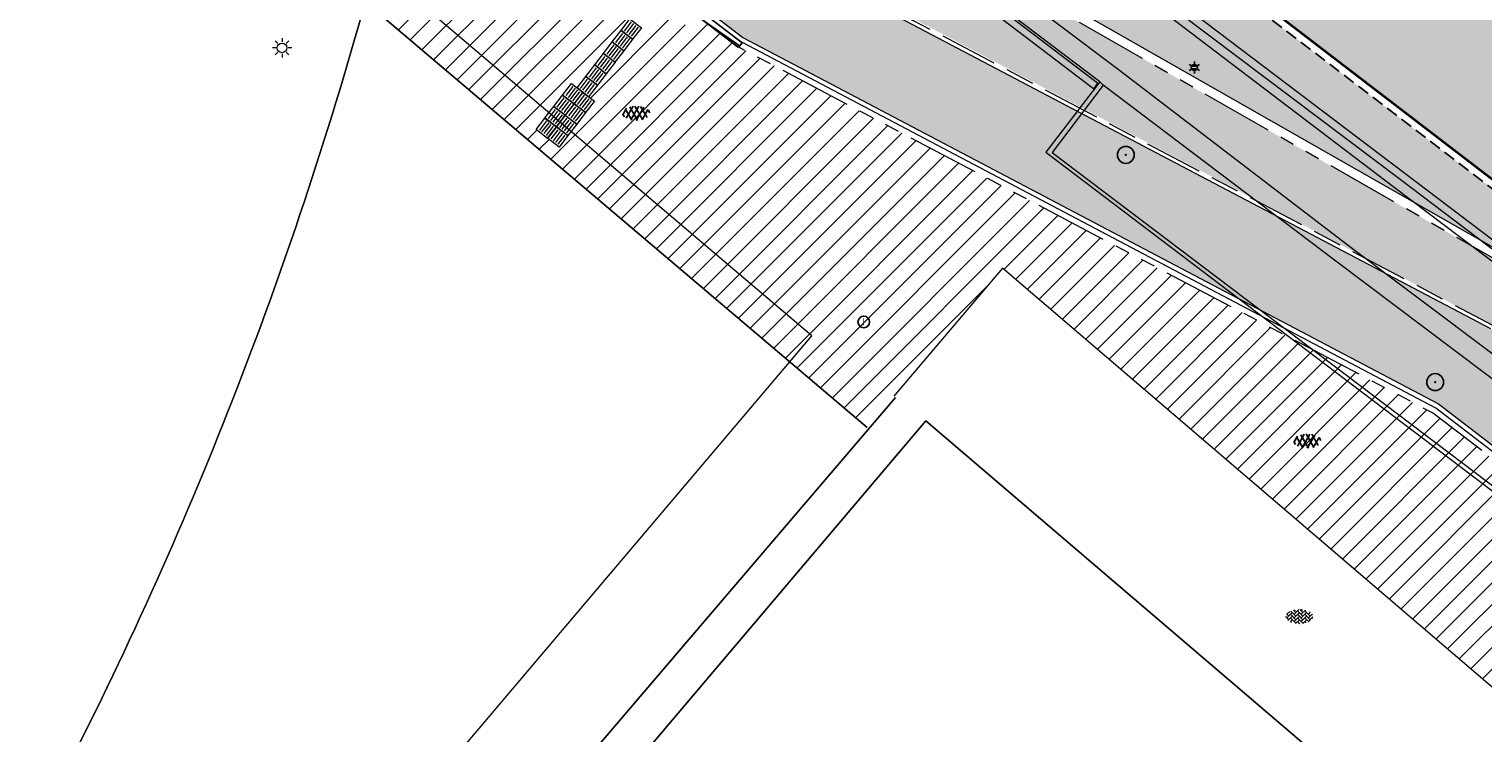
# Model space of a CAD drawing. Header units: metres. Extents: x 187916 to 189411, y 333285 to 334910.
# Tile 189 of 256: x 188869 to 188900, y 334066 to 334081. Entities that reach past the tile are written whole.
import ezdxf
from ezdxf.enums import TextEntityAlignment as Align

# ---------------------------------------------------------------- set-up
doc = ezdxf.new("R2010")
doc.units = ezdxf.units.M
for name, pattern in [('DASHED2', [0.375, 0.25, -0.125]), ('VH-OPSLUITBAND_100X200', [16, 8, -2, 4, -2]), ('VH-TROTTOIRBAND_180-200', [20, 10, -2, 2, -2, 2, -2])]:
    doc.linetypes.add(name, pattern=pattern)
for name, color, linetype, lineweight in [('B-ME-GR-BOOM-S', 253, 'Continuous', 25), ('B-ME-IE-MEUBILAIR_WEGMEUBILAIR_LICHTMAST-S', 253, 'Continuous', 25), ('B-ME-RI-HWA_GOOT_LIJNGOOT-G', 253, 'Continuous', 18), ('B-ME-RI-PUT_INSPECTIE-S', 253, 'Continuous', 25), ('B-ME-VH-KANTOPSLUITING_ACHTERKANTBAND-G', 253, 'Continuous', 18), ('B-ME-VH-VERHARDING_ASFALT-G', 253, 'Continuous', 18), ('B-ME-VH-VERHARDING_ASFALT-S', 253, 'Continuous', 25), ('B-ME-VH-VERHARDING_BETONSTRAATSTEEN-G', 253, 'Continuous', 18), ('B-ME-VH-VERHARDING_BETONSTRAATSTEEN-S', 253, 'Continuous', 25), ('B-ME-VH-VERHARDING_TEGEL-G', 253, 'Continuous', 18), ('B-WE-IE-MEUBILAIR-S', 253, 'Continuous', 15), ('B-WE-OG-BEBOUWING-GV', 253, 'Continuous', 15), ('B-WE-OG-TERREIN_BEGROEID-GV', 253, 'Continuous', 15), ('B-WE-VH-GESLOTENVERHARDING_ASFALT-GV', 253, 'Continuous', 15), ('B-WE-VH-OPENVERHARDING_SIERBESTRATING-GV', 253, 'Continuous', 15), ('N-WE-GR-HAAG-HG01-A', 96, 'Continuous', 35), ('N-WE-VH-GESLOTENVERHARDING_ASFALT_ZAAGSNEDE-G', 10, 'VH-ZAAGSNEDE-SO', 25), ('N-WE-VH-GOOT_TEGEL-G', 170, 'Continuous', 35), ('N-WE-VH-KANTOPSLUITING_OPSLUITBAND_80X200-G', 30, 'VH-OPSLUITBAND_100X200', 15), ('N-WE-VH-KANTOPSLUITING_RIJWIELPADBAND_4-12 200-G', 94, 'VH-TROTTOIRBAND_180-200', 15), ('N-WE-VH-KANTOPSLUITING_TROTTOIRBAND_180 200-G', 251, 'VH-TROTTOIRBAND_180-200', 15), ('N-WE-VH-KANTOPSLUITING_VERLOOPBAND-S', 251, 'Continuous', 25), ('N-WE-VH-KANTOPSLUITING_VERLOOPBAND_TBV TEKENING-G', 10, 'Continuous', 25), ('N-WE-VH-KANTOPSLUITING_VOORKANTBAND-G', 7, 'Continuous', 15), ('N-WE-VH-KANTVERHARDING_STREKLAAG_BSS-G', 60, 'Continuous', 18), ('N-WE-VH-VERHARDING_ASFALT_HUB DASSENPLEIN-A', 253, 'Continuous', 18), ('N-WE-VH-VERHARDING_ASFALT_RIJWEG-A', 251, 'Continuous', 18), ('N-WE-VH-VERHARDING_BETONSTRAATSTEEN-ROOD-A', 11, 'Continuous', 18), ('N-WE-VH-VERHARDING_STRAATBAKSTEEN_KF-A', 25, 'Continuous', 9), ('N-WE-VH-VERKEERSTEGEL-S', 7, 'Continuous', 0)]:
    doc.layers.add(name, color=color, linetype=linetype, lineweight=lineweight)
doc.layers.add('N-WE-VH-MATERIAALSCHEIDING-G', color=7, linetype='DASHED2')
doc.styles.add('NLCS-ISO', font='NLCS-ISO.ttf')
doc.linetypes.add('VH-ZAAGSNEDE-SO', pattern='A,1e-05,-2.54,[181,NLCS.SHX,S=2.54,R=0,X=-2.54,Y=0],-5.08,[181,NLCS.SHX,S=2.54,R=180,X=2.54,Y=0],-2.54', length=10.16001)

# ---------------------------------------------------------------- blocks, each defined once
blk = doc.blocks.new('SIE-MEUBILAIR_PAAL_LICHTMAST-SO')
for points in [[(-0.62, 0), (-1, 0)], [(-0.71, 0.71), (-0.44, 0.44)], [(0, 1), (0, 0.62)], [(0.44, 0.44), (0.71, 0.71)], [(1, 0), (0.62, 0)], [(-0.71, -0.71), (-0.44, -0.44)], [(0, -0.62), (0, -1)], [(0.44, -0.44), (0.71, -0.71)]]:
    blk.add_lwpolyline(points)
blk.add_circle((0, 0), 0.5)
blk = doc.blocks.new('SVH-ASFALT-SO')
at = {"ltscale": 0.1}
for p, q in [((-2.72, 1.26), (-3.45, 2.54)), ((-3.36, 2.17), (-1.83, 4.83)), ((0.36, -0.07), (-2.31, 4.55)), ((-1.91, 0.69), (0.95, 5.64)), ((2.75, -0.22), (-0.47, 5.37)), ((0, 0), (3.27, 5.66)), ((4.87, 0.12), (1.65, 5.7)), ((2.18, -0.23), (5.32, 5.22)), ((6.7, 0.95), (4.04, 5.55)), ((4.66, 0.07), (7.07, 4.25)), ((7.83, 2.99), (7.15, 4.18))]:
    blk.add_line(p, q, dxfattribs=at)
at = {"style": 'NLCS-ISO'}
blk.add_attdef('KLEUR', text='', height=1.8, dxfattribs=at).set_placement((9.49, 2.74), align=Align.MIDDLE_LEFT)
at = {"style": 'NLCS-ISO', "flags": 1}
blk.add_attdef('FUNCTIE', text='', height=1.8, dxfattribs=at).set_placement((0.12, -3.58), align=Align.MIDDLE_CENTER)
blk = doc.blocks.new('SRI-PUT_INSPECTIE-SO')
blk.add_circle((0, 0), 2)
at = {"style": 'NLCS-ISO'}
blk.add_text('I', height=2.5, dxfattribs=at).set_placement((0, -0.01), align=Align.MIDDLE_CENTER)
blk = doc.blocks.new('SGR-BOOM_01')
at = {"ltscale": 0.1}
h = blk.add_hatch(color=256, dxfattribs=at)
edge = h.paths.add_edge_path()
edge.add_arc((0, 0), 0.15, 0, 360)
for radius in [2.5, 0.045]:
    blk.add_circle((0, 0), radius)
blk.add_circle((0, 0), 0.15, dxfattribs=at)
blk = doc.blocks.new('SVH-BSS_KEIFORMAAT_KEPER-SO')
at = {"ltscale": 0.1}
for p, q in [((-5.34, 0.88), (-4.45, 0)), ((-5.2, 0.74), (-4.03, 1.91)), ((-5.2, -0.74), (-2.97, 1.48)), ((-4.81, -1.84), (-2.97, 0)), ((-4.56, 1.6), (-4.45, 1.48)), ((-3.71, 0.74), (-1.48, -1.48)), ((-3.6, 2.11), (-1.48, 0)), ((-2.48, 2.48), (-1.48, 1.48)), ((-2.23, 0.74), (-0.21, 2.76)), ((-2.23, 2.23), (-1.85, 2.61)), ((-2.23, -0.74), (0, 1.48)), ((-2.23, -2.23), (0, 0)), ((-0.74, 2.23), (1.48, 0)), ((-0.74, 0.74), (1.48, -1.48)), ((0.22, 2.75), (1.48, 1.48)), ((0.74, 2.23), (1.2, 2.68)), ((0.74, 0.74), (2.45, 2.45)), ((0.74, -0.74), (2.97, 1.48)), ((0.74, -2.23), (2.97, 0)), ((2.23, 2.23), (4.45, 0)), ((2.23, 0.74), (4.45, -1.48)), ((3.71, 0.74), (4.5, 1.53)), ((3.71, -0.74), (5.25, 0.79)), ((4.22, 1.72), (4.45, 1.48)), ((5.2, 0.74), (5.39, 0.55)), ((-5.73, -0.2), (-4.45, -1.48)), ((-3.89, -2.41), (-2.97, -1.48)), ((-3.71, -0.74), (-1.48, -2.97)), ((-3.71, -2.23), (-3.27, -2.67)), ((-1.59, -3.08), (0, -1.48)), ((-0.74, -0.74), (1.48, -2.97)), ((-0.74, -2.23), (0.21, -3.18)), ((-0.22, -3.19), (0, -2.97)), ((1.36, -3.09), (2.97, -1.48)), ((2.23, -0.74), (3.84, -2.36)), ((2.23, -2.23), (2.78, -2.78)), ((3.71, -2.23), (5.57, -0.37)), ((5.2, -0.74), (5.41, -0.95))]:
    blk.add_line(p, q, dxfattribs=at)
at = {"style": 'NLCS-ISO'}
blk.add_attdef('FORMAAT', text='', height=1.8, dxfattribs=at).set_placement((-5.83, -0.22), align=Align.MIDDLE_RIGHT)
blk.add_attdef('KLEUR', text='', height=1.8, dxfattribs=at).set_placement((5.82, -0.22), align=Align.MIDDLE_LEFT)
at = {"style": 'NLCS-ISO', "flags": 1}
blk.add_attdef('FUNCTIE', text='', height=1.8, dxfattribs=at).set_placement((0.12, -3.58), align=Align.MIDDLE_CENTER)
blk = doc.blocks.new('B-SIE-WEG_LICHTMAST-SO')
at = {"ltscale": 0.1}
for p, q in [((-1.1, 0.63), (-2.19, 1.27)), ((0, 1.27), (0, 2.53)), ((1.1, 0.63), (2.19, 1.27)), ((-1.1, -0.63), (-2.19, -1.27)), ((0, -1.27), (0, -2.53)), ((1.1, -0.63), (2.19, -1.27))]:
    blk.add_line(p, q, dxfattribs=at)
at = {"flags": 128}
for points in [[(-1.16, 0.5), (1.16, 0.5)], [(-1.16, -0.5), (1.16, -0.5)]]:
    blk.add_lwpolyline(points, dxfattribs=at)
at = {"ltscale": 0.1}
blk.add_circle((0, 0), 1.27, dxfattribs=at)
at = {"style": 'NLCS-ISO'}
blk.add_attdef('TYPE', text='', height=1.8, dxfattribs=at).set_placement((0, 2.53), align=Align.BOTTOM_CENTER)
blk = doc.blocks.new('DTM')
at = {"layer": 'B-ME-RI-HWA_GOOT_LIJNGOOT-G', "ltscale": 0.2, "flags": 128}
for points in [[(188891.52, 334079.931), (188891.431, 334079.815), (188884.494, 334085.092), (188879.002, 334089.231), (188879.093, 334089.343)], [(188891.52, 334079.931), (188884.562, 334085.228), (188879.093, 334089.343)]]:
    blk.add_lwpolyline(points, dxfattribs=at)
at = {"layer": 'B-ME-VH-KANTOPSLUITING_ACHTERKANTBAND-G', "ltscale": 0.2, "flags": 128}
for points in [[(188914.805, 334064.825), (188904.996, 334072.239), (188897.669, 334077.768), (188892.62, 334081.603), (188885.562, 334086.928), (188881.14, 334090.251), (188879.749, 334090.947), (188878.368, 334091.352), (188874.175, 334092.038), (188873.572, 334092.514), (188873.434, 334092.341), (188865.98, 334097.927), (188858.158, 334103.582), (188858.296, 334103.764), (188853.587, 334107.109), (188850.155, 334110.914)], [(188918.316, 334057.565), (188919.666, 334059.133), (188913.822, 334063.534), (188904.113, 334070.871), (188903.922, 334070.629), (188896.46, 334076.244), (188891.631, 334079.89), (188891.562, 334079.958), (188884.578, 334085.248), (188879.139, 334089.363), (188878.723, 334089.67), (188872.277, 334090.693), (188864.642, 334096.401), (188856.929, 334102.019), (188852.117, 334105.454), (188848.483, 334109.488), (188845.137, 334113.155), (188843.985, 334114.441), (188835.182, 334120.428), (188828.538, 334124.894), (188822.639, 334128.89), (188815.873, 334133.5), (188812.845, 334135.538), (188812.033, 334136.069)], [(188891.631, 334079.89), (188890.578, 334078.495), (188902.528, 334069.462), (188902.834, 334069.233), (188910.332, 334063.598)]]:
    blk.add_lwpolyline(points, dxfattribs=at)
at = {"layer": 'B-ME-VH-VERHARDING_ASFALT-G', "ltscale": 0.2, "flags": 128}
for points in [[(188942.601, 334044.297), (188936.555, 334048.848), (188927.959, 334055.342), (188923.258, 334058.915), (188915.014, 334065.116), (188905.213, 334072.515), (188897.889, 334078.056), (188892.794, 334081.921), (188885.73, 334087.239), (188881.367, 334090.536), (188879.163, 334092.169), (188876.009, 334094.59), (188868.434, 334100.233), (188860.011, 334106.347), (188855.375, 334109.666), (188851.472, 334112.412), (188844.859, 334116.98), (188836.964, 334122.334), (188828.143, 334128.32), (188824.1, 334131.065), (188817.144, 334135.785), (188814.144, 334137.84)], [(188891.562, 334079.958), (188890.446, 334078.497), (188902.467, 334069.385), (188900.326, 334066.881), (188889.549, 334076.099), (188887.297, 334073.448)]]:
    blk.add_lwpolyline(points, dxfattribs=at)
at = {"layer": 'B-ME-VH-VERHARDING_BETONSTRAATSTEEN-G', "ltscale": 0.2, "flags": 128}
blk.add_lwpolyline([(188942.486, 334044.174), (188936.454, 334048.726), (188927.836, 334055.233), (188923.139, 334058.782), (188914.903, 334065.009), (188905.118, 334072.392), (188897.794, 334077.933), (188892.701, 334081.776), (188885.636, 334087.114), (188881.249, 334090.415), (188879.813, 334091.127), (188878.391, 334091.551), (188874.26, 334092.26), (188873.696, 334092.66), (188866.275, 334098.246), (188858.423, 334103.93), (188853.72, 334107.232), (188850.331, 334111.037)], dxfattribs=at)
at = {"layer": 'B-ME-VH-VERHARDING_TEGEL-G', "ltscale": 0.2, "flags": 128}
blk.add_lwpolyline([(188918.323, 334057.407), (188919.826, 334059.178), (188913.891, 334063.617), (188904.165, 334070.972), (188896.717, 334076.562), (188891.944, 334080.213), (188884.687, 334085.669), (188879.403, 334089.677), (188878.899, 334090.05), (188872.456, 334091.078), (188864.919, 334096.692), (188857.177, 334102.326), (188852.374, 334105.751), (188848.82, 334109.708), (188845.446, 334113.433), (188844.263, 334114.764), (188835.611, 334120.605), (188828.728, 334125.242), (188822.803, 334129.231), (188816.098, 334133.815), (188813.093, 334135.866), (188812.221, 334136.43)], dxfattribs=at)
at = {"layer": 'B-WE-OG-BEBOUWING-GV', "ltscale": 0.2, "flags": 128}
for points in [[(188779.474, 334052.218), (188776.92, 334049.111), (188787.829, 334045.886), (188794.414, 334053.759), (188814.475, 334036.748), (188814.571, 334036.667), (188837.127, 334017.54), (188885.595, 334074.697), (188839.494, 334113.789), (188809.661, 334133.58), (188792.53, 334113.378), (188775.397, 334069.885), (188782.78, 334063.625), (188779.991, 334060.335), (188783.617, 334057.261)], [(188896.989, 334065.223), (188887.96, 334072.934), (188873.777, 334056.211), (188873.107, 334056.779), (188865.628, 334047.991), (188866.22, 334047.489), (188852.706, 334031.635), (188861.767, 334023.961), (188875.327, 334039.839), (188875.949, 334039.336), (188883.403, 334048.031), (188882.782, 334048.563)]]:
    blk.add_lwpolyline(points, close=True, dxfattribs=at)
at = {"layer": 'B-WE-OG-TERREIN_BEGROEID-GV', "ltscale": 0.2, "flags": 128}
for points in [[(188873.589, 334073.382, 0.025398), (188876.336, 334081.614)], [(188870.017, 334065.473, 0.02553), (188873.589, 334073.382)]]:
    blk.add_lwpolyline(points, format="xyb", dxfattribs=at)
at = {"layer": 'B-WE-VH-GESLOTENVERHARDING_ASFALT-GV', "ltscale": 0.2, "flags": 128}
for points in [[(188876.336, 334081.614, -0.025398), (188873.589, 334073.382)], [(188873.589, 334073.382, -0.02553), (188870.017, 334065.473)]]:
    blk.add_lwpolyline(points, format="xyb", dxfattribs=at)
blk.add_lwpolyline([(188808.903, 334039.294), (188813.971, 334037.176), (188814.733, 334036.857), (188816.166, 334036.173), (188842.996, 334024.461), (188855.622, 334018.949), (188856.37, 334018.46), (188856.937, 334017.77), (188857.02, 334017.591), (188857.102, 334017.411), (188857.184, 334017.231), (188857.265, 334017.051), (188857.346, 334016.87), (188857.426, 334016.69), (188857.506, 334016.509), (188857.585, 334016.328), (188858.817, 334017.684), (188862.503, 334021.908), (188861.055, 334023.143), (188851.406, 334031.369), (188851.57, 334031.55), (188865.628, 334047.991), (188873.107, 334056.779), (188887.329, 334073.42)], dxfattribs=at)
at = {"layer": 'B-WE-VH-OPENVERHARDING_SIERBESTRATING-GV', "ltscale": 0.2, "flags": 128}
blk.add_lwpolyline([(188887.329, 334073.42), (188873.107, 334056.779), (188873.777, 334056.211), (188887.96, 334072.934), (188896.989, 334065.223), (188898.407, 334063.981), (188900.198, 334066.079), (188900.541, 334066.471), (188900.598, 334066.534), (188900.27, 334066.816)], dxfattribs=at)
at = {"layer": 'B-ME-GR-BOOM-S', "xscale": 0.07, "yscale": 0.07, "zscale": 0.07}
for p in [(188892.103, 334078.443), (188898.518, 334073.737)]:
    blk.add_blockref('SGR-BOOM_01', p, dxfattribs=at)
at = {"layer": 'B-ME-IE-MEUBILAIR_WEGMEUBILAIR_LICHTMAST-S', "xscale": 0.05, "yscale": 0.05, "zscale": 0.05}
blk.add_blockref('B-SIE-WEG_LICHTMAST-SO', (188893.525, 334080.254), dxfattribs=at)
at = {"layer": 'B-ME-RI-PUT_INSPECTIE-S', "xscale": 0.06, "yscale": 0.06, "zscale": 0.06250000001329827}
blk.add_blockref('SRI-PUT_INSPECTIE-SO', (188886.671, 334074.983), dxfattribs=at)
at = {"layer": 'B-ME-VH-VERHARDING_ASFALT-S', "xscale": 0.05, "yscale": 0.05, "zscale": 0.05}
for p in [(188881.843, 334079.168), (188895.757, 334072.378)]:
    blk.add_blockref('SVH-ASFALT-SO', p, dxfattribs=at)
at = {"layer": 'B-ME-VH-VERHARDING_BETONSTRAATSTEEN-S', "xscale": 0.05, "yscale": 0.05, "zscale": 0.05}
blk.add_blockref('SVH-BSS_KEIFORMAAT_KEPER-SO', (188895.703, 334068.889), dxfattribs=at)
at = {"layer": 'B-WE-IE-MEUBILAIR-S', "xscale": 0.2, "yscale": 0.2, "zscale": 0.2}
blk.add_blockref('SIE-MEUBILAIR_PAAL_LICHTMAST-SO', (188874.611, 334080.661), dxfattribs=at)
blk = doc.blocks.new('SVH-VERKEERSTEGEL_300X300_GELEIDETEGEL')
blk.add_lwpolyline([(-0.15, 0), (0.15, 0), (0.15, -0.3), (-0.15, -0.3)], close=True)
at = {"lineweight": 0, "flags": 128}
for points in [[(0.12, -0.06), (-0.12, -0.06)], [(0.12, -0.12), (-0.12, -0.12)], [(0.12, -0.18), (-0.12, -0.18)], [(0.12, -0.24), (-0.12, -0.24)]]:
    blk.add_lwpolyline(points, dxfattribs=at)
blk = doc.blocks.new('SVH-RIJWIELPAD EINDVERLOOPBAND_40 120X250_MAAIVELD_RECHTS_L1000_HD-MM')
blk.add_line((0, 40), (100, 40))
blk.add_lwpolyline([(0, 0), (1000, 0), (1000, 120), (0, 120)], close=True)
at = {"flags": 128}
blk.add_lwpolyline([(100, 40), (900, 0)], dxfattribs=at)
blk = doc.blocks.new('ontwerp Wilhelmina- & Engelenkampstraat')
at = {"layer": 'N-WE-GR-HAAG-HG01-A', "transparency": 33554610}
h = blk.add_hatch(color=256, dxfattribs=at)
h.dxf.hatch_style = 1
h.paths.add_polyline_path([(188905.709, 334072.887), (188887.349, 334083.347), (188886.427, 334083.652), (188885.49, 334082.429), (188886.312, 334081.998), (188887.197, 334081.532), (188899.713, 334074.911), (188939.943, 334044.092), (188941.001, 334045.474), (188940.906, 334045.547, 0.414214), (188940.85, 334045.967), (188939.738, 334046.819)])
at = {"layer": 'N-WE-VH-VERHARDING_ASFALT_HUB DASSENPLEIN-A', "transparency": 33554610}
h = blk.add_hatch(dxfattribs=at)
h.set_pattern_fill('ANSI31', color=256, scale=0.1)
h.paths.add_polyline_path([(188847.124, 334105.704), (188848.877, 334105.957), (188849.581, 334106.528), (188849.927, 334106.518), (188850.366, 334106.177), (188850.38, 334105.716), (188848.921, 334104.065), (188848.388, 334104.038), (188847.032, 334105.329)], flags=16)
h.paths.add_polyline_path([(188810.959, 334133.322), (188811.585, 334134.346), (188811.841, 334134.19), (188811.215, 334133.165)], flags=16)
h.paths.add_polyline_path([(188804.152, 334133.788), (188803.141, 334134.434), (188803.302, 334134.687), (188804.314, 334134.041)], flags=16)
h.paths.add_polyline_path([(188880.609, 334079.922), (188880.728, 334079.831), (188882.005, 334081.498), (188882.243, 334081.315), (188880.966, 334079.648), (188881.085, 334079.557), (188880.355, 334078.605), (188879.879, 334078.969)], flags=16)
h.paths.add_polyline_path([(188848.544, 334110.062), (188850.294, 334108.276), (188848.508, 334106.526), (188846.758, 334108.312)], flags=16)
h.paths.add_polyline_path([(188857.803, 334102.198), (188859.542, 334100.401), (188857.745, 334098.662), (188856.006, 334100.459)], flags=16)
edge = h.paths.add_edge_path(flags=17)
edge.add_arc((188846.848, 334100.943), 1.79, 33.8111, 33.8118)
edge.add_arc((188839.264, 334095.03), 11.404, 37.2931, 43.0144)
edge.add_arc((188839.264, 334095.03), 11.404, 37.2929, 43.0143, ccw=False)
h.paths.add_polyline_path([(188811.079, 334132.664), (188811.244, 334132.915), (188813.246, 334131.592), (188813.081, 334131.341)], flags=16)
h.paths.add_polyline_path([(188810.545, 334133.151), (188810.508, 334132.854), (188804.851, 334133.557), (188804.888, 334133.854)], flags=16)
h.paths.add_polyline_path([(188798.109, 334129.579), (188797.949, 334129.833), (188804.05, 334133.657), (188804.209, 334133.403)], flags=16)
h.paths.add_polyline_path([(188797.357, 334129.461), (188797.516, 334129.207), (188795.228, 334127.773), (188795.069, 334128.027)], flags=16)
edge = h.paths.add_edge_path()
edge.add_line((188794.648, 334127.173), (188792.985, 334124.677))
edge.add_line((188792.985, 334124.677), (188793.591, 334124.27))
edge.add_line((188793.591, 334124.27), (188794.082, 334124.685))
edge.add_line((188794.082, 334124.685), (188794.541, 334125.268))
edge.add_line((188794.541, 334125.268), (188798.276, 334127.11))
edge.add_line((188798.276, 334127.11), (188797.724, 334129.16))
edge.add_line((188797.724, 334129.16), (188798.013, 334129.238))
edge.add_line((188798.013, 334129.238), (188798.55, 334127.246))
edge.add_line((188798.55, 334127.246), (188809.123, 334132.46))
edge.add_line((188809.123, 334132.46), (188825.601, 334121.574))
edge.add_line((188825.601, 334121.574), (188825.988, 334121.236))
edge.add_line((188825.988, 334121.236), (188826.269, 334120.99))
edge.add_line((188826.269, 334120.99), (188826.499, 334120.773))
edge.add_line((188826.499, 334120.773), (188826.24, 334120.466))
edge.add_line((188826.24, 334120.466), (188828.932, 334118.108))
edge.add_line((188828.932, 334118.108), (188843.674, 334105.599))
edge.add_line((188843.674, 334105.599), (188844.301, 334105.663))
edge.add_line((188844.301, 334105.663), (188845.13, 334105.359))
edge.add_arc((188839.333, 334094.903), 11.955, 55.1041, 60.997, ccw=False)
edge.add_arc((188839.358, 334095.021), 11.844, 49.1126, 54.8737, ccw=False)
edge.add_arc((188839.643, 334095.367), 11.396, 43.0728, 49.0586, ccw=False)
edge.add_arc((188839.264, 334095.03), 11.904, 37.2237, 43.0125, ccw=False)
edge.add_arc((188846.848, 334100.943), 2.29, 9.9683, 34.2123, ccw=False)
edge.add_arc((188846.871, 334100.949), 2.267, 5.8183, 9.9066, ccw=False)
edge.add_line((188849.126, 334101.179), (188852.181, 334098.58))
edge.add_line((188852.181, 334098.58), (188851.857, 334098.199))
edge.add_line((188851.857, 334098.199), (188854.864, 334095.64))
edge.add_arc((188868.996, 334070.561), 28.787, 116.1729, 119.4009, ccw=False)
edge.add_line((188856.299, 334096.396), (188858.251, 334097.293))
edge.add_line((188858.251, 334097.293), (188870.846, 334086.694))
edge.add_line((188870.846, 334086.694), (188870.647, 334086.446))
edge.add_line((188870.647, 334086.446), (188876.336, 334081.614))
edge.add_line((188876.336, 334081.614), (188885.077, 334074.21))
edge.add_line((188885.077, 334074.21), (188886.744, 334072.798))
edge.add_line((188886.744, 334072.798), (188887.297, 334073.448))
edge.add_line((188887.297, 334073.448), (188889.549, 334076.099))
edge.add_line((188889.549, 334076.099), (188900.351, 334066.86))
edge.add_line((188900.351, 334066.86), (188902.832, 334069.75))
edge.add_line((188902.832, 334069.75), (188898.462, 334073.098))
edge.add_line((188898.462, 334073.098), (188884.082, 334080.673))
edge.add_line((188884.082, 334080.673), (188883.203, 334081.335))
edge.add_line((188883.203, 334081.335), (188883.021, 334081.097))
edge.add_line((188883.021, 334081.097), (188881.592, 334082.192))
edge.add_line((188881.592, 334082.192), (188881.774, 334082.43))
edge.add_line((188881.774, 334082.43), (188881.695, 334082.491))
edge.add_line((188881.695, 334082.491), (188880.901, 334083.099))
edge.add_line((188880.901, 334083.099), (188868.036, 334092.954))
edge.add_line((188868.036, 334092.954), (188850.967, 334110.599))
edge.add_arc((188843.866, 334103.729), 9.88, 44.0506, 56.5502)
edge.add_line((188849.312, 334111.973), (188845.526, 334114.474))
edge.add_line((188845.526, 334114.474), (188845.251, 334114.057))
edge.add_line((188845.251, 334114.057), (188843.997, 334112.16))
edge.add_line((188843.997, 334112.16), (188837.74, 334116.294))
edge.add_line((188837.74, 334116.294), (188829.433, 334122.11))
edge.add_line((188829.433, 334122.11), (188827.347, 334123.488))
edge.add_line((188827.347, 334123.488), (188828.725, 334125.573))
edge.add_line((188828.725, 334125.573), (188820.806, 334130.804))
edge.add_line((188820.806, 334130.804), (188819.428, 334128.718))
edge.add_line((188819.428, 334128.718), (188817.343, 334130.097))
edge.add_line((188817.343, 334130.097), (188818.718, 334132.178))
edge.add_arc((188805.428, 334111.145), 24.88, 57.7143, 69.5574)
edge.add_line((188814.118, 334134.458), (188813.177, 334134.787))
edge.add_arc((188805.428, 334111.145), 24.88, 71.8547, 72.0693)
edge.add_line((188813.088, 334134.816), (188812.923, 334134.236))
edge.add_line((188812.923, 334134.236), (188811.192, 334134.728))
edge.add_line((188811.192, 334134.728), (188811.357, 334135.308))
edge.add_arc((188805.428, 334111.145), 24.88, 76.2154, 76.4301)
edge.add_line((188811.266, 334135.33), (188810.291, 334135.545))
edge.add_arc((188805.428, 334111.145), 24.88, 78.7302, 79.1422)
edge.add_arc((188805.428, 334111.145), 24.88, 79.1422, 81.4346)
edge.add_arc((188805.428, 334111.145), 24.88, 81.4346, 82.4267)
edge.add_arc((188806.784, 334121.053), 14.88, 82.5718, 100.464)
edge.add_line((188804.081, 334135.685), (188803.107, 334135.471))
edge.add_arc((188806.784, 334121.053), 14.88, 104.3068, 104.6248)
edge.add_line((188803.027, 334135.45), (188803.215, 334134.875))
edge.add_line((188803.215, 334134.875), (188801.504, 334134.316))
edge.add_line((188801.504, 334134.316), (188801.316, 334134.891))
edge.add_arc((188806.784, 334121.053), 14.88, 111.56, 111.9154)
edge.add_line((188801.23, 334134.857), (188800.317, 334134.454))
edge.add_arc((188806.784, 334121.053), 14.88, 115.7582, 116.2134)
edge.add_arc((188806.784, 334121.053), 14.88, 116.2134, 120.0359)
edge.add_arc((188806.784, 334121.053), 14.88, 120.0359, 146.1274)
edge.add_line((188794.429, 334129.346), (188792.543, 334126.536))
edge.add_arc((188779.989, 334134.964), 15.12, 323.5515, 326.1274, ccw=False)
edge.add_arc((188779.989, 334134.964), 15.12, 321.2023, 323.5515, ccw=False)
edge.add_line((188791.773, 334125.49), (188792.735, 334124.844))
edge.add_line((188792.735, 334124.844), (188794.398, 334127.34))
edge.add_line((188794.398, 334127.34), (188794.648, 334127.173))
at = {"layer": 'N-WE-VH-VERHARDING_ASFALT_RIJWEG-A', "transparency": 33554610}
h = blk.add_hatch(color=256, dxfattribs=at)
h.dxf.hatch_style = 1
edge = h.paths.add_edge_path(flags=16)
edge.add_arc((188843.22, 334124.627), 0.5, 68.8637, 236.5502)
edge.add_line((188842.945, 334124.209), (188847.26, 334121.359))
edge.add_arc((188764.524, 333996.12), 150.1, 53.13804, 56.55024, ccw=False)
edge.add_arc((188854.867, 334116.612), 0.5, 233.138, 405.2542)
edge.add_line((188855.219, 334116.968), (188849.633, 334122.504))
edge.add_arc((188848.225, 334121.083), 2, 45.2542, 68.8637)
edge.add_line((188848.947, 334122.949), (188843.401, 334125.093))
edge = h.paths.add_edge_path()
edge.add_line((188813.019, 334140.205), (188813.011, 334140.209))
edge.add_line((188813.011, 334140.209), (188850.737, 334115.287))
edge.add_arc((188823.094, 334073.443), 50.15, 53.7045, 56.5502, ccw=False)
edge.add_arc((188844.432, 334101.888), 14.597, 51.1289, 55.1189, ccw=False)
edge.add_line((188853.593, 334113.253), (188950.959, 334038.664))
edge.add_arc((188941.746, 334026.637), 15.15, 40.6515, 52.5455, ccw=False)
edge.add_line((188953.24, 334036.507), (188961.625, 334026.742))
edge.add_arc((188972.891, 334036.416), 14.85, 220.6515, 230.0269)
edge.add_arc((188742.227, 333761.259), 344.2, 49.06079, 50.02687, ccw=False)
edge.add_line((188967.767, 334021.27), (188981.754, 334009.21))
edge.add_line((188981.754, 334009.21), (188990.362, 334001.788))
edge.add_arc((188830.833, 333816.766), 244.3, 45.63148, 49.2315, ccw=False)
edge.add_line((189001.665, 333991.406), (189005.317, 333987.834))
edge.add_line((189005.317, 333987.834), (189009.362, 333991.969))
edge.add_arc((189010.009, 333991.916), 0.65, 135.6309, 175.3472, ccw=False)
edge.add_line((189009.545, 333992.371), (189010.132, 333992.971))
edge.add_arc((189010.596, 333992.516), 0.65, 110.0016, 135.6309, ccw=False)
edge.add_line((189010.374, 333993.127), (189012.742, 333996.228))
edge.add_line((189012.742, 333996.228), (189006.771, 334000.788))
edge.add_line((189006.771, 334000.788), (189004.016, 334002.902))
edge.add_line((189004.016, 334002.902), (188999.256, 334006.555))
edge.add_line((188999.256, 334006.555), (188998.859, 334006.861))
edge.add_line((188998.859, 334006.861), (188991.767, 334012.337))
edge.add_arc((189144.644, 334210.336), 250.15, 228.1365, 232.32787, ccw=False)
edge.add_arc((188742.227, 333761.259), 352.85, 48.1365, 52.54545)
edge.add_line((188956.807, 334041.364), (188954.651, 334043.016))
edge.add_line((188954.651, 334043.016), (188891.822, 334091.147))
edge.add_line((188891.822, 334091.147), (188891.566, 334090.814))
edge.add_line((188891.566, 334090.814), (188875.967, 334102.764))
edge.add_line((188875.967, 334102.764), (188876.223, 334103.097))
edge.add_line((188876.223, 334103.097), (188867.514, 334109.768))
edge.add_arc((188884.803, 334132.337), 28.43, 226.5408, 232.5455, ccw=False)
edge.add_line((188865.248, 334111.701), (188851.714, 334124.526))
edge.add_arc((188838.06, 334110.118), 19.85, 46.5408, 56.5502)
edge.add_line((188849.002, 334126.68), (188818.587, 334146.773))
edge.add_arc((188824.182, 334155.241), 10.15, 230.7465, 236.5502, ccw=False)
edge.add_line((188817.759, 334147.382), (188813.019, 334140.205))
edge = h.paths.add_edge_path()
edge.add_arc((188804.406, 334144.892), 15, 49.4493, 57.1051)
edge.add_line((188812.552, 334157.487), (188809.12, 334159.708))
edge.add_line((188809.12, 334159.708), (188808.836, 334159.28))
edge.add_arc((188807.878, 334159.915), 1.15, 146.4325, 326.4325, ccw=False)
edge.add_line((188806.919, 334160.551), (188807.188, 334160.957))
edge.add_line((188807.188, 334160.957), (188802.897, 334163.733))
edge.add_arc((188799.769, 334173.389), 10.15, 238.0088, 287.9467, ccw=False)
edge.add_line((188794.392, 334164.78), (188787.668, 334154.882))
edge.add_arc((188776.936, 334149.187), 12.15, 6.5524, 27.9551, ccw=False)
edge.add_arc((188778.915, 334149.449), 10.154, -2.1015, 6.3563, ccw=False)
edge.add_line((188789.062, 334149.077), (188793.792, 334146.015))
edge.add_line((188793.792, 334146.015), (188794.076, 334146.443))
edge.add_arc((188795.034, 334145.807), 1.15, -33.5882, 146.4118, ccw=False)
edge.add_line((188795.992, 334145.171), (188795.723, 334144.765))
edge.add_line((188795.723, 334144.765), (188801.92, 334140.754))
edge.add_arc((188806.912, 334129.676), 12.15, 71.6177, 114.2578, ccw=False)
edge.add_line((188810.743, 334141.206), (188816.025, 334149.201))
edge.add_arc((188824.182, 334155.241), 10.15, 183.1725, 216.5204, ccw=False)
edge.add_arc((188822.737, 334155.174), 8.703, 180.8378, 183.2558, ccw=False)
edge.add_arc((188833.752, 334153.715), 19.762, 172.515, 176.137, ccw=False)
edge = h.paths.add_edge_path()
edge.add_line((188786.221, 334157.023), (188792.402, 334166.123))
edge.add_line((188792.402, 334166.123), (188791.549, 334166.703))
edge.add_line((188791.549, 334166.703), (188788.539, 334169.424))
edge.add_line((188788.539, 334169.424), (188787.185, 334167.43))
edge.add_line((188787.185, 334167.43), (188780.101, 334172.242))
edge.add_arc((188618.454, 333934.267), 287.684, 55.81318, 60.58231)
edge.add_arc((188735.724, 334140.99), 50.019, 61.285, 77.3186)
edge.add_arc((188760.197, 334256.659), 68.217, 252.50194, 258.59253, ccw=False)
edge.add_arc((188746.592, 334218.99), 28.249, 246.6552, 255.8505, ccw=False)
edge.add_arc((188739.699, 334207.58), 15.15, 247.5583, 253.5058, ccw=False)
edge.add_line((188733.916, 334193.577), (188632.761, 334235.356))
edge.add_arc((188642.362, 334258.602), 25.15, 236.2483, 247.5583, ccw=False)
edge.add_line((188628.389, 334237.691), (188623.909, 334240.684))
edge.add_arc((188610.102, 334220.023), 24.85, 56.2483, 66.5411)
edge.add_line((188619.995, 334242.819), (188616.865, 334235.241))
edge.add_arc((188612.775, 334225.951), 10.15, 36.3971, 66.2381, ccw=False)
edge.add_line((188620.945, 334231.974), (188631.676, 334226.278))
edge.add_arc((188635.721, 334214.821), 12.15, 67.5583, 109.4468, ccw=False)
edge.add_line((188640.359, 334226.051), (188725.732, 334190.79))
edge.add_line((188725.732, 334190.79), (188736.323, 334186.356))
edge.add_arc((188702.929, 334091.979), 100.111, 61.58557, 70.51437, ccw=False)
edge.add_line((188750.566, 334180.03), (188754.237, 334177.978))
edge.add_arc((188618.509, 333934.357), 278.878, 55.81223, 60.87667, ccw=False)
edge.add_line((188775.213, 334165.045), (188783.763, 334159.237))
edge.add_arc((188776.936, 334149.187), 12.15, 40.1647, 55.8122, ccw=False)
at = {"layer": 'N-WE-VH-VERHARDING_BETONSTRAATSTEEN-ROOD-A', "transparency": 33554610}
h = blk.add_hatch(color=11, dxfattribs=at)
h.dxf.hatch_style = 1
edge = h.paths.add_edge_path()
edge.add_line((188869.449, 334094.543), (188852.491, 334112.073))
edge.add_arc((188843.866, 334103.729), 12, 44.0501, 56.5502)
edge.add_line((188850.48, 334113.742), (188820.307, 334133.675))
edge.add_arc((188805.428, 334111.145), 27, 56.5591, 77.5716)
edge.add_line((188811.239, 334137.512), (188812.935, 334140.079))
edge.add_line((188812.935, 334140.079), (188812.302, 334140.397))
edge.add_arc((188806.912, 334129.676), 12, 63.3069, 75.3625)
edge.add_arc((188809.81, 334140.774), 0.53, -103.1268, 75.3622, ccw=False)
edge.add_arc((188806.956, 334128.534), 12.039, 76.873, 107.5247)
edge.add_arc((188803.169, 334140.519), 0.53, 109.0439, 287.7295, ccw=False)
edge.add_arc((188806.912, 334129.676), 12, 109.0439, 126.3729)
edge.add_arc((188800.11, 334138.912), 0.53, 57.0844, 126.3729, ccw=False)
edge.add_line((188800.398, 334139.357), (188801.495, 334138.646))
edge.add_arc((188801.207, 334138.201), 0.53, -58.2606, 57.0844, ccw=False)
edge.add_line((188801.486, 334137.751), (188797.404, 334135.226))
edge.add_arc((188806.536, 334121.323), 16.634, 123.2999, 125.0679)
edge.add_line((188796.979, 334134.937), (188798.027, 334133.354))
edge.add_arc((188806.784, 334121.053), 15.1, 115.7442, 125.4449, ccw=False)
edge.add_line((188800.225, 334134.654), (188801.142, 334135.059))
edge.add_arc((188806.784, 334121.053), 15.1, 104.2851, 111.9372, ccw=False)
edge.add_line((188803.058, 334135.686), (188804.038, 334135.901))
edge.add_arc((188806.784, 334121.053), 15.1, 82.5299, 100.478, ccw=False)
edge.add_line((188808.747, 334136.024), (188808.769, 334136.021))
edge.add_arc((188805.428, 334111.145), 25.1, 78.7274, 82.3521, ccw=False)
edge.add_line((188810.335, 334135.76), (188811.314, 334135.545))
edge.add_arc((188805.428, 334111.145), 25.1, 71.8497, 76.4379, ccw=False)
edge.add_line((188813.247, 334134.996), (188814.194, 334134.664))
edge.add_arc((188805.428, 334111.145), 25.1, 56.5591, 69.5601, ccw=False)
edge.add_line((188819.26, 334132.09), (188849.433, 334112.157))
edge.add_arc((188843.866, 334103.729), 10.1, 44.0506, 56.5502, ccw=False)
edge.add_line((188851.125, 334110.752), (188868.183, 334093.119))
edge.add_line((188868.183, 334093.119), (188881.035, 334083.274))
edge.add_line((188881.035, 334083.274), (188881.829, 334082.666))
edge.add_line((188881.829, 334082.666), (188883.416, 334081.449))
edge.add_line((188883.416, 334081.449), (188884.164, 334080.877))
edge.add_line((188884.164, 334080.877), (188898.583, 334073.283))
edge.add_line((188898.583, 334073.283), (188945.413, 334037.407))
edge.add_line((188945.413, 334037.407), (188946.569, 334038.915))
edge.add_line((188946.569, 334038.915), (188899.666, 334074.846))
edge.add_line((188899.666, 334074.846), (188886.256, 334081.891))
edge.add_line((188886.256, 334081.891), (188885.331, 334082.376))
edge.add_line((188885.331, 334082.376), (188869.449, 334094.543))
at = {"layer": 'N-WE-VH-VERHARDING_STRAATBAKSTEEN_KF-A', "transparency": 33554610}
h = blk.add_hatch(dxfattribs=at)
h.set_pattern_fill('AVH-SBS_KEIFORMAAT_KEPER-SO', color=256, scale=0.1, angle=52.55, pattern_type=2)
h.set_pattern_definition([(97.55, (188879.84917, 334092.94966), (-0.1122722, 0.08599392), [0.3, -0.1]), (187.55, (188879.9483, 334092.9628), (0.1122722, -0.08599392), [0.3, -0.1]), (52.55, (188879.8856, 334093.05536), (0.02985783, 0.15526916), [0, -0.2828427])])
h.paths.add_polyline_path([(188852.727, 334113.717), (188870.702, 334096.178), (188870.841, 334096.072), (188871.187, 334096.524), (188886.786, 334084.574), (188886.44, 334084.122), (188886.579, 334084.015), (188905.82, 334073.054)])
at = {"layer": 'N-WE-VH-GESLOTENVERHARDING_ASFALT_ZAAGSNEDE-G', "ltscale": 0.025, "flags": 128}
blk.add_lwpolyline([(188876.336, 334081.614), (188886.744, 334072.798)], dxfattribs=at)
at = {"layer": 'N-WE-VH-GOOT_TEGEL-G'}
blk.add_lwpolyline([(188939.951, 334047.097), (188905.911, 334073.173), (188864.048, 334105.244), (188853.593, 334113.253, 0.017412), (188852.78, 334113.863, 0.012417), (188850.737, 334115.287), (188819.922, 334135.643), (188813.011, 334140.209), (188812.37, 334140.532, 0.052651), (188809.982, 334141.432, 0.14803), (188802.947, 334141.161, 0.075756), (188799.706, 334139.459, 0.086409), (188796.824, 334136.448), (188796.56, 334136.055, 0.313175), (188796.573, 334135.28), (188797.905, 334133.266)], format="xyb", dxfattribs=at)
at = {"layer": 'N-WE-VH-KANTOPSLUITING_OPSLUITBAND_80X200-G', "ltscale": 0.15, "flags": 128}
blk.add_lwpolyline([(189009.016, 333973.026, 0.205334), (189003.586, 333986.183), (188999.996, 333989.695, 0.005853), (188995.901, 333993.608, 0.009858), (188988.802, 333999.978), (188980.193, 334007.4), (188966.204, 334019.462, 0.004218), (188961.816, 334023.204, -0.04093), (188959.812, 334025.185), (188951.38, 334035.004, 0.051944), (188949.562, 334036.723), (188947.199, 334038.533), (188939.911, 334044.117), (188899.713, 334074.911), (188887.178, 334081.497)], format="xyb", dxfattribs=at)
at = {"layer": 'N-WE-VH-KANTOPSLUITING_RIJWIELPADBAND_4-12 200-G', "ltscale": 0.15, "flags": 128}
blk.add_lwpolyline([(189006.794, 333974.139, 0.187598), (189002.048, 333984.611), (188998.457, 333988.123, 0.005853), (188994.4, 333992, 0.009858), (188987.365, 333998.311), (188978.756, 334005.734), (188964.765, 334017.798, 0.00422), (188960.402, 334021.518, -0.04093), (188958.142, 334023.751), (188949.728, 334033.551, 0.051944), (188948.204, 334034.992), (188945.749, 334036.873), (188898.462, 334073.098), (188884.082, 334080.673)], format="xyb", dxfattribs=at)
at = {"layer": 'N-WE-VH-KANTOPSLUITING_TROTTOIRBAND_180 200-G', "ltscale": 0.15, "flags": 128}
blk.add_lwpolyline([(188940.906, 334045.547, 0.414214), (188940.85, 334045.967), (188939.738, 334046.819), (188905.709, 334072.887), (188887.349, 334083.347)], format="xyb", dxfattribs=at)
at = {"layer": 'N-WE-VH-KANTOPSLUITING_VERLOOPBAND_TBV TEKENING-G', "flags": 128}
blk.add_lwpolyline([(188884.076, 334080.667), (188883.283, 334081.275), (188883.355, 334081.37), (188884.149, 334080.762)], close=True, dxfattribs=at)
at = {"layer": 'N-WE-VH-KANTOPSLUITING_VOORKANTBAND-G', "ltscale": 0.2, "flags": 128}
for points in [[(188941.064, 334045.425, 0.414214), (188940.971, 334046.126), (188939.86, 334046.978), (188905.82, 334073.054), (188887.448, 334083.52)], [(189006.914, 333974.142, 0.187662), (189002.132, 333984.696), (188998.541, 333988.208, 0.005853), (188994.482, 333992.088, 0.009858), (188987.443, 333998.402), (188978.835, 334005.825), (188964.843, 334017.889, 0.00422), (188960.48, 334021.61, -0.04093), (188958.233, 334023.83), (188949.802, 334033.648, 0.051944), (188948.297, 334035.072), (188945.822, 334036.968), (188898.529, 334073.198), (188884.155, 334080.769)]]:
    blk.add_lwpolyline(points, format="xyb", dxfattribs=at)
blk.add_lwpolyline([(188887.141, 334081.426), (188899.666, 334074.846)], dxfattribs=at)
at = {"layer": 'N-WE-VH-KANTVERHARDING_STREKLAAG_BSS-G', "flags": 128}
blk.add_lwpolyline([(188808.769, 334136.021, -0.015817), (188810.335, 334135.76), (188811.314, 334135.545, -0.020023), (188813.247, 334134.996), (188814.194, 334134.664, -0.056789), (188819.26, 334132.09), (188849.433, 334112.157, -0.054594), (188851.125, 334110.752), (188868.183, 334093.119), (188881.035, 334083.274), (188881.829, 334082.666), (188883.416, 334081.449), (188884.164, 334080.877), (188898.583, 334073.283), (188945.883, 334037.047)], format="xyb", dxfattribs=at)
at = {"layer": 'N-WE-VH-MATERIAALSCHEIDING-G', "flags": 128}
blk.add_lwpolyline([(188847.9, 334116.981), (188850.654, 334115.161, -0.012427), (188852.693, 334113.741, -0.017476), (188853.5, 334113.135), (188863.957, 334105.124), (188905.82, 334073.054)], format="xyb", dxfattribs=at)
at = {"layer": 'N-WE-VH-KANTOPSLUITING_VERLOOPBAND-S', "xscale": -0.0009999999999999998, "yscale": 0.001, "zscale": 0.001, "rotation": 322.5454548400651}
blk.add_blockref('SVH-RIJWIELPAD EINDVERLOOPBAND_40 120X250_MAAIVELD_RECHTS_L1000_HD-MM', (188884.076, 334080.667), dxfattribs=at)
at = {"layer": 'N-WE-VH-VERKEERSTEGEL-S', "rotation": 52.54545477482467}
for p in [(188881.731, 334081.141), (188881.549, 334080.902), (188881.184, 334080.426), (188881.366, 334080.664), (188881.001, 334080.188), (188880.517, 334079.803), (188880.819, 334079.95), (188880.335, 334079.565), (188880.756, 334079.62), (188880.152, 334079.327), (188880.573, 334079.382), (188879.97, 334079.088), (188880.208, 334078.906), (188880.391, 334079.144)]:
    blk.add_blockref('SVH-VERKEERSTEGEL_300X300_GELEIDETEGEL', p, dxfattribs=at)

msp = doc.modelspace()

# ---------------------------------------------------------------- block references
msp.add_blockref('DTM', (0, 0))

# ---------------------------------------------------------------- next in the draw order: block references
msp.add_blockref('ontwerp Wilhelmina- & Engelenkampstraat', (0, 0))

doc.saveas('drawing.dxf')
